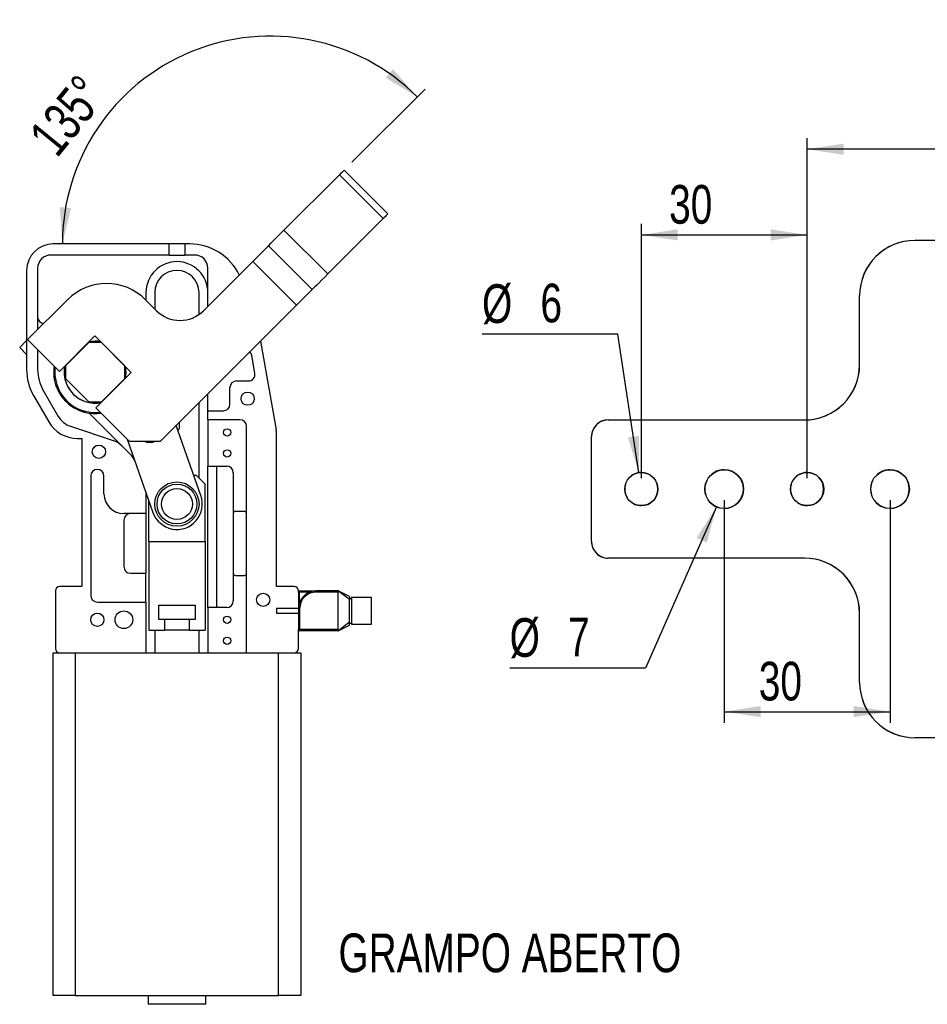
# Model space of a CAD drawing. Extents: x 55 to 753, y 17 to 582.
# Tile 1 of 5: x 93 to 257, y 17 to 195. Entities that reach past the tile are written whole.
import ezdxf

# ---------------------------------------------------------------- set-up
doc = ezdxf.new("R2010")
doc.units = 0
doc.header["$LTSCALE"] = 2
doc.linetypes.add('HIDDEN', pattern=[1.905, 1.27, -0.635])
doc.layers.get('0').update_dxf_attribs({"linetype": 'CONTINUOUS'})
doc.styles.add('SLDTEXTSTYLE0', font='TXT', dxfattribs={"width": 0.75})
doc.dimstyles.new('SLDDIMSTYLE0', dxfattribs={"dimtxt": 7, "dimasz": 6.604, "dimexe": 0, "dimexo": 0.0625, "dimgap": 1.75, "dimtad": 1, "dimdec": 3, "dimrnd": 1e-09, "dimzin": 12, "dimtxsty": 'SLDTEXTSTYLE0', "dimsah": 1, "dimcen": 0.09, "dimazin": 3, "dimtfac": 1, "dimtdec": 3, "dimtofl": 0, "dimtmove": 0, "dimatfit": 3, "dimtolj": 1, "dimtzin": 12})
doc.dimstyles.new('SLDDIMSTYLE2', dxfattribs={"dimtxt": 7, "dimasz": 6.604, "dimexe": 0, "dimexo": 0.0625, "dimgap": 1.75, "dimtad": 1, "dimdec": 1, "dimrnd": 1e-09, "dimzin": 12, "dimtxsty": 'SLDTEXTSTYLE0', "dimsah": 1, "dimcen": 0.09, "dimazin": 3, "dimtfac": 1, "dimtdec": 1, "dimtofl": 0, "dimtmove": 0, "dimatfit": 3, "dimtolj": 1, "dimtzin": 12})
doc.dimstyles.new('SLDDIMSTYLE3', dxfattribs={"dimtxt": 7, "dimasz": 6.604, "dimexe": 0, "dimexo": 0.0625, "dimgap": 1.75, "dimtad": 0, "dimtih": 1, "dimtoh": 1, "dimdec": 3, "dimrnd": 1e-09, "dimzin": 12, "dimtxsty": 'SLDTEXTSTYLE0', "dimsah": 1, "dimcen": 0, "dimazin": 3, "dimtfac": 1, "dimtdec": 3, "dimtofl": 0, "dimtmove": 0, "dimatfit": 3, "dimtolj": 1, "dimtzin": 12})
doc.dimstyles.new('SLDDIMSTYLE4', dxfattribs={"dimtxt": 7, "dimasz": 6.604, "dimexe": 0, "dimexo": 0.0625, "dimgap": 1.75, "dimtad": 1, "dimdec": 4, "dimlfac": 5, "dimzin": 12, "dimtxsty": 'SLDTEXTSTYLE0', "dimsah": 1, "dimcen": 0.09, "dimazin": 3, "dimtfac": 1, "dimtofl": 0, "dimtmove": 0, "dimatfit": 3, "dimtolj": 1, "dimtzin": 12})

# ---------------------------------------------------------------- blocks, each defined once
blk = doc.blocks.new('_D_8')
at = {"color": 218, "linetype": 'CONTINUOUS'}
for p, q in [((235.58, 111.74), (235.58, 173.24)), ((340.86, 160.74), (340.86, 173.24)), ((340.86, 171.24), (235.58, 171.24))]:
    blk.add_line(p, q, dxfattribs=at)
for points in [[(235.58, 171.24), (242.18, 170.23), (242.18, 172.26)], [(340.86, 171.24), (334.26, 172.26), (334.26, 170.23)]]:
    blk.add_solid(points, dxfattribs=at)
at = {"color": 218, "linetype": 'CONTINUOUS', "insert": (270.95, 180.27, 37.9), "char_height": 7, "attachment_point": 1, "style": 'SLDTEXTSTYLE0'}
blk.add_mtext('105,3', dxfattribs=at)
blk = doc.blocks.new('_D_9')
at = {"color": 218, "linetype": 'CONTINUOUS'}
for p, q in [((205.58, 111.74), (205.58, 157.74)), ((235.58, 111.74), (235.58, 157.74)), ((205.58, 155.74), (235.58, 155.74))]:
    blk.add_line(p, q, dxfattribs=at)
for points in [[(205.58, 155.74), (212.18, 154.73), (212.18, 156.76)], [(235.58, 155.74), (228.97, 156.76), (228.97, 154.73)]]:
    blk.add_solid(points, dxfattribs=at)
at = {"color": 218, "linetype": 'CONTINUOUS', "insert": (210.61, 164.77, 37.9), "char_height": 7, "attachment_point": 1, "style": 'SLDTEXTSTYLE0'}
blk.add_mtext('30', dxfattribs=at)
blk = doc.blocks.new('_D_10')
at = {"color": 218, "linetype": 'CONTINUOUS'}
for p, q in [((220.58, 107.74), (220.58, 67.46)), ((250.58, 107.74), (250.58, 67.46)), ((220.58, 69.46), (250.58, 69.46))]:
    blk.add_line(p, q, dxfattribs=at)
for points in [[(220.58, 69.46), (227.18, 68.45), (227.18, 70.48)], [(250.58, 69.46), (243.97, 70.48), (243.97, 68.45)]]:
    blk.add_solid(points, dxfattribs=at)
at = {"color": 218, "linetype": 'CONTINUOUS', "insert": (226.83, 78.49, 37.9), "char_height": 7, "attachment_point": 1, "style": 'SLDTEXTSTYLE0'}
blk.add_mtext('30', dxfattribs=at)
blk = doc.blocks.new('_D_11')
at = {"color": 218, "linetype": 'CONTINUOUS'}
for p, q in [((201.35, 137.78), (176.76, 137.78)), ((205.13, 112.71), (201.35, 137.78))]:
    blk.add_line(p, q, dxfattribs=at)
blk.add_solid([(205.13, 112.71), (205.15, 119.39), (203.14, 119.09)], dxfattribs=at)
at = {"color": 218, "linetype": 'CONTINUOUS', "char_height": 7, "attachment_point": 1, "style": 'SLDTEXTSTYLE0'}
for s, insert in [('%%c', (176.76, 146.8, 207.95)), ('6', (187.32, 146.91, 207.95))]:
    blk.add_mtext(s, dxfattribs=dict(at, insert=insert))
blk = doc.blocks.new('_D_12')
at = {"color": 218, "linetype": 'CONTINUOUS'}
for p, q in [((219.17, 106.54), (206.35, 77.36)), ((206.35, 77.36), (181.76, 77.36))]:
    blk.add_line(p, q, dxfattribs=at)
blk.add_solid([(219.17, 106.54), (215.58, 100.9), (217.44, 100.08)], dxfattribs=at)
at = {"color": 218, "linetype": 'CONTINUOUS', "char_height": 7, "attachment_point": 1, "style": 'SLDTEXTSTYLE0'}
for s, insert in [('%%c', (181.76, 86.38, 207.95)), ('7', (192.32, 86.49, 207.95))]:
    blk.add_mtext(s, dxfattribs=dict(at, insert=insert))
blk = doc.blocks.new('_D_13')
at = {"color": 218, "linetype": 'CONTINUOUS'}
blk.add_line((153.22, 168.89), (166.45, 182.12), dxfattribs=at)
blk.add_arc((138.44, 154.1), 37.62, 45, 180, dxfattribs=at)
for points in [[(165.04, 180.71), (160.64, 185.73), (159.33, 184.18)], [(100.81, 154.1), (102.4, 160.59), (100.37, 160.77)]]:
    blk.add_solid(points, dxfattribs=at)
at = {"color": 218, "linetype": 'CONTINUOUS', "insert": (94.41, 173.94, 0.04), "char_height": 7, "attachment_point": 1, "rotation": 50.7787, "style": 'SLDTEXTSTYLE0'}
blk.add_mtext('135°', dxfattribs=at)

msp = doc.modelspace()

# ---------------------------------------------------------------- linework, layer by layer
at = {"color": 7, "linetype": 'CONTINUOUS'}
for p, q in [((140.917289, 156.584523), (150.958204, 166.625438)), ((158.877801, 158.705846), (150.958204, 166.625438)), ((151.806732, 167.473969), (159.72633, 159.554372)), ((148.836883, 148.664925), (158.877801, 158.705846)), ((140.917289, 156.584523), (148.836883, 148.664925)), ((120.149889, 154.102406), (99.149888, 154.102406)), ((120.149889, 152.102408), (120.149889, 154.102406)), ((122.949889, 154.102406), (120.149889, 154.102406)), ((122.949889, 154.102406), (122.949889, 152.102408)), ((123.853033, 154.102406), (122.949889, 154.102406)), ((138.088862, 153.756097), (146.008457, 145.8365)), ((255.064388, 154.744311), (255.075206, 154.744311)), ((342.075196, 154.744311), (255.075206, 154.744311)), ((120.149889, 152.102408), (98.749889, 152.102408)), ((120.149889, 152.102408), (122.949889, 152.102408)), ((124.749889, 152.102408), (122.949889, 152.102408)), ((96.349888, 149.702403), (96.349888, 138.60434)), ((135.260434, 150.927672), (126.350889, 142.018125)), ((127.149889, 142.817125), (127.149889, 149.702403)), ((143.18003, 143.008075), (135.260434, 150.927672)), ((94.349887, 149.302403), (94.349887, 131.302408)), ((115.949889, 145.302406), (115.949889, 143.933842)), ((117.549889, 145.302406), (117.549889, 142.333845)), ((125.549889, 141.345981), (125.549889, 145.302406)), ((245.075208, 144.744309), (245.06439, 144.744309)), ((245.06439, 132.24431), (245.06439, 144.744309)), ((245.075208, 132.24431), (245.075208, 144.744309)), ((101.743572, 143.998024), (94.531083, 136.785534)), ((117.865607, 142.018125), (115.885709, 143.998024)), ((118.572714, 118.400759), (143.18003, 143.008075)), ((100.286933, 131.029687), (106.707462, 137.450216)), ((106.707462, 137.450216), (113.297697, 130.85998)), ((93.099191, 135.35364), (94.349887, 136.604336)), ((94.531083, 136.785534), (100.286933, 131.029687)), ((105.618518, 136.276415), (101.375877, 132.033775)), ((107.881259, 136.276415), (105.618518, 136.276415)), ((112.1239, 132.033775), (107.881259, 136.276415)), ((136.66056, 136.488602), (139.48912, 120.447043)), ((94.349887, 134.102944), (93.099191, 135.35364)), ((96.349888, 134.966729), (96.349888, 131.302408)), ((135.648493, 130.710784), (135.084246, 133.910785)), ((101.375877, 132.033775), (101.375877, 129.771033)), ((112.1239, 129.771033), (112.1239, 132.033775)), ((245.06439, 132.24431), (245.075208, 132.24431)), ((113.297697, 130.85998), (106.877168, 124.439449)), ((101.375877, 129.771033), (105.618518, 125.528393)), ((107.881259, 125.528393), (112.1239, 129.771033)), ((132.349889, 129.302407), (134.466724, 129.302407)), ((95.582455, 126.702404), (98.353737, 121.902407)), ((97.314506, 127.702407), (100.085787, 122.902406)), ((127.149889, 123.902405), (127.149889, 126.977933)), ((131.149889, 125.102404), (131.149889, 128.102404)), ((105.618518, 125.528393), (107.881259, 125.528393)), ((125.549889, 111.717773), (125.549889, 125.377933)), ((105.689229, 123.477784), (113.538114, 115.628899)), ((106.877168, 124.439449), (112.91586, 118.400759)), ((127.149889, 123.902405), (129.949889, 123.902405)), ((127.149889, 122.302405), (127.149889, 123.902405)), ((125.890405, 108.560902), (121.433592, 121.261636)), ((122.023395, 120.720068), (122.023395, 121.851439)), ((132.949889, 122.302405), (127.149889, 122.302405)), ((127.149889, 122.302405), (127.149889, 113.902405)), ((199.564395, 122.244309), (199.575213, 122.244309)), ((199.575213, 122.244309), (235.075203, 122.244309)), ((102.291595, 121.105472), (110.021623, 118.543762)), ((122.023395, 120.720068), (121.727475, 120.424146)), ((134.149889, 80.102405), (134.149889, 121.102405)), ((139.54989, 92.102405), (139.54989, 119.752452)), ((103.549888, 118.902407), (104.349888, 118.902407)), ((104.349888, 118.902407), (104.349888, 92.102405)), ((112.564057, 118.75256), (117.209373, 105.514643)), ((112.91586, 118.400759), (118.572714, 118.400759)), ((196.575207, 119.244309), (196.564389, 119.244309)), ((196.564389, 100.24431), (196.564389, 119.244309)), ((196.575207, 100.24431), (196.575207, 119.244309)), ((113.538114, 115.628899), (113.660181, 115.628899)), ((127.149889, 113.902405), (128.749889, 113.902405)), ((127.149889, 88.302406), (127.149889, 113.902405)), ((128.749889, 113.902405), (130.549889, 113.902405)), ((128.749889, 88.302406), (128.749889, 113.902405)), ((131.749889, 112.702406), (131.749889, 89.502405)), ((105.949889, 112.102405), (105.949889, 90.502406)), ((108.349889, 108.902404), (108.349889, 112.102405)), ((124.600154, 112.237773), (125.029889, 112.237773)), ((126.629889, 110.637773), (125.029889, 112.237773)), ((126.629889, 100.237774), (126.629889, 110.637773)), ((115.949889, 109.103838), (115.949889, 105.302406)), ((116.469889, 100.237774), (116.469889, 107.621977)), ((115.949889, 105.302406), (111.949889, 105.302406)), ((115.949889, 105.302406), (115.949889, 94.502405)), ((133.749889, 105.702407), (132.149889, 105.702407)), ((111.949889, 104.102405), (111.949889, 95.702406)), ((116.469889, 100.237774), (116.469889, 84.237773)), ((116.469889, 100.237774), (126.629889, 100.237774)), ((126.629889, 100.237774), (126.629889, 84.237773)), ((196.564389, 100.24431), (196.575207, 100.24431)), ((199.575213, 97.244309), (199.564395, 97.244309)), ((235.075203, 97.244309), (199.575213, 97.244309)), ((113.149889, 94.502405), (115.949889, 94.502405)), ((115.949889, 89.302405), (115.949889, 94.502405)), ((132.149889, 94.102405), (133.749889, 94.102405)), ((99.549889, 91.302406), (99.549889, 80.902405)), ((104.349888, 92.102405), (100.349889, 92.102405)), ((142.749889, 92.102405), (139.54989, 92.102405)), ((143.549889, 91.102405), (143.549889, 91.302406)), ((143.574669, 91.102405), (143.549889, 91.102405)), ((143.549889, 91.102405), (143.549889, 88.102405)), ((143.749889, 91.302406), (143.749889, 91.243827)), ((143.749889, 91.302406), (146.749889, 91.302406)), ((143.749889, 91.243827), (143.749889, 91.102405)), ((143.749889, 89.215959), (143.749889, 91.102405)), ((145.636336, 91.102405), (143.749889, 91.102405)), ((146.749889, 91.302406), (146.749889, 91.102405)), ((150.749888, 91.302406), (146.749889, 91.302406)), ((150.749888, 91.102405), (146.749889, 91.102405)), ((152.74989, 90.302405), (150.749888, 91.302406)), ((150.749888, 84.302405), (150.749888, 91.102405)), ((152.74989, 89.754721), (150.835326, 91.236289)), ((107.14989, 89.302405), (115.949889, 89.302405)), ((115.949889, 89.302405), (115.949889, 80.102405)), ((153.14989, 89.902405), (152.74989, 89.902405)), ((156.749889, 90.102406), (153.14989, 90.102406)), ((153.14989, 90.102406), (153.14989, 85.302406)), ((156.749889, 85.302406), (156.749889, 90.102406)), ((118.249889, 88.757773), (124.849889, 88.757773)), ((118.249889, 86.157774), (118.249889, 88.757773)), ((124.849889, 88.757773), (124.849889, 86.157774)), ((127.149889, 88.302406), (127.149889, 80.102405)), ((128.749889, 88.302406), (127.149889, 88.302406)), ((130.549889, 88.302406), (128.749889, 88.302406)), ((143.549889, 88.102405), (139.54989, 88.102405)), ((139.54989, 88.102405), (139.54989, 87.702405)), ((139.54989, 87.702405), (139.54989, 87.302405)), ((143.549889, 88.102405), (143.549889, 84.302405)), ((143.749889, 88.102405), (143.549889, 88.102405)), ((143.749889, 88.102405), (143.749889, 84.302405)), ((119.349889, 86.157774), (118.249889, 86.157774)), ((119.349889, 84.237773), (119.349889, 86.157774)), ((123.749889, 86.157774), (119.349889, 86.157774)), ((123.749889, 86.157774), (123.749889, 84.237773)), ((124.849889, 86.157774), (123.749889, 86.157774)), ((139.54989, 87.302405), (143.549889, 87.302405)), ((152.74989, 85.650089), (150.835326, 84.168521)), ((245.075208, 87.244308), (245.06439, 87.244308)), ((245.06439, 74.744309), (245.06439, 87.244308)), ((245.075208, 74.744309), (245.075208, 87.244308)), ((116.469889, 84.237773), (119.349889, 84.237773)), ((117.549889, 84.237773), (117.549889, 80.102405)), ((123.749889, 84.237773), (119.349889, 84.237773)), ((123.749889, 84.237773), (126.629889, 84.237773)), ((125.549889, 80.102405), (125.549889, 84.237773)), ((143.549889, 84.302405), (143.749889, 84.302405)), ((143.549889, 80.902405), (143.549889, 84.302405)), ((150.749888, 84.302405), (143.749889, 84.302405)), ((143.749889, 84.302405), (143.749889, 84.160984)), ((143.749889, 84.160984), (143.749889, 84.102405)), ((150.749888, 84.102405), (143.749889, 84.102405)), ((150.749888, 84.102405), (152.74989, 85.102405)), ((152.74989, 85.502406), (153.14989, 85.502406)), ((153.14989, 85.302406), (156.749889, 85.302406)), ((99.149888, 18.102405), (99.149888, 80.102405)), ((99.149888, 80.102405), (103.149889, 80.102405)), ((103.149889, 80.102405), (103.149889, 18.102405)), ((103.149889, 80.102405), (139.949889, 80.102405)), ((139.949889, 18.102405), (139.949889, 80.102405)), ((139.949889, 80.102405), (143.94989, 80.102405)), ((143.94989, 80.102405), (143.94989, 18.102405)), ((245.06439, 74.744309), (245.075208, 74.744309)), ((255.075206, 64.744307), (255.064388, 64.744307)), ((342.075196, 64.744307), (255.075206, 64.744307)), ((103.149889, 18.102405), (99.149888, 18.102405)), ((103.149889, 18.102405), (139.949889, 18.102405)), ((116.349889, 18.102405), (116.349889, 16.502408)), ((126.749889, 16.502408), (126.749889, 18.102405)), ((143.94989, 18.102405), (139.949889, 18.102405)), ((126.749889, 16.502408), (116.349889, 16.502408))]:
    msp.add_line(p, q, dxfattribs=at)
at = {"color": 7, "linetype": 'HIDDEN'}
for p, q in [((205.57521, 112.744309), (205.564392, 112.744309)), ((220.575211, 113.244309), (220.564393, 113.244309)), ((235.575211, 112.744309), (235.564393, 112.744309)), ((250.575197, 113.244309), (250.564394, 113.244309)), ((205.564392, 106.744309), (205.57521, 106.744309)), ((220.564393, 106.244309), (220.575211, 106.244309)), ((235.564393, 106.744309), (235.575211, 106.744309)), ((250.564394, 106.244309), (250.575197, 106.244309))]:
    msp.add_line(p, q, dxfattribs=at)
at = {"color": 8, "linetype": 'CONTINUOUS'}
msp.add_line((143.749889, 91.102405), (143.574669, 91.102405), dxfattribs=at)
at = {"color": 7, "linetype": 'CONTINUOUS', "flags": 128}
for points in [[(150.958204, 166.625438), (151.123744, 166.790978), (151.282924, 166.950158), (151.429623, 167.096857), (151.558205, 167.225442), (151.663729, 167.330966), (151.742142, 167.409376), (151.790428, 167.457661), (151.806732, 167.473969)], [(159.72633, 159.554372), (159.710025, 159.53807), (159.66174, 159.489784), (159.583327, 159.411368), (159.4778, 159.305844), (159.349217, 159.177259), (159.202519, 159.03056), (159.043341, 158.871386), (158.877801, 158.705846)], [(138.088862, 153.756097), (138.14321, 153.810445), (138.304163, 153.971395), (138.565537, 154.232774), (138.917289, 154.584524), (139.345899, 155.013136), (139.834897, 155.502132), (140.36549, 156.032727), (140.917289, 156.584523)], [(135.260434, 150.927672), (135.812233, 151.479468), (136.342826, 152.010063), (136.831824, 152.499059), (137.260435, 152.92767), (137.612186, 153.279421), (137.87356, 153.540794), (138.034515, 153.70175), (138.088862, 153.756097)], [(148.836883, 148.664925), (148.285084, 148.113129), (147.754493, 147.582534), (147.265493, 147.093538), (146.836885, 146.664927), (146.485133, 146.313176), (146.223759, 146.051804), (146.062804, 145.890847), (146.008457, 145.8365)], [(146.008457, 145.8365), (145.954111, 145.782152), (145.793156, 145.621202), (145.531782, 145.359824), (145.18003, 145.008073), (144.75142, 144.579462), (144.262422, 144.090465), (143.731829, 143.559871), (143.18003, 143.008075)]]:
    msp.add_lwpolyline(points, dxfattribs=at)
at = {"color": 7, "linetype": 'CONTINUOUS'}
for centre, radius in [((134.349889, 126.102405), 1.2), ((130.649889, 120.002405), 0.66), ((107.429889, 116.502405), 1.2), ((130.649889, 116.202405), 0.66), ((205.575213, 109.744283), 3.000009), ((220.575209, 109.744315), 3.499998), ((235.575198, 109.744329), 2.999993), ((250.575204, 109.744265), 3.500007), ((121.549889, 107.037774), 4), ((121.549889, 107.037774), 3.6), ((121.549889, 107.037774), 2.8), ((137.149889, 89.702405), 1.2), ((111.949889, 86.102405), 1.6), ((107.149889, 86.102405), 1.2), ((130.649889, 86.102405), 0.66), ((130.649889, 82.302405), 0.66)]:
    msp.add_circle(centre, radius, dxfattribs=at)
for centre, radius, start, end in [((99.149889, 149.302405), 4.8, 90, 180), ((123.853033, 144.102405), 10, 26.09463382, 90), ((255.064398, 144.744303), 10.000008, 90.0000556, 179.99996574), ((255.075201, 144.744318), 9.999993, 89.99996984, 180.00005151), ((98.749889, 149.702405), 2.4, 90, 180), ((124.749889, 149.702405), 2.4, 0, 90), ((121.549889, 145.302405), 5.6, 0, 180), ((121.549889, 145.302405), 4, 0, 180), ((108.814641, 136.926955), 10, 45, 135), ((97.549889, 140.902405), 1.2, 180, 265.31893823), ((122.108248, 146.260765), 6, 225, 315), ((106.749889, 130.902405), 5.6, 79.77194403, 101.31949462), ((133.902477, 133.702405), 1.2, 10, 45.94924573), ((106.749889, 130.902405), 7.5, 171.6791495, 192.13415313), ((106.749889, 130.902405), 5.6, 168.68050538, 192.13415313), ((106.749889, 130.902405), 5.6, 168.68050538, 225), ((106.749889, 130.902405), 5.6, 348.68050538, 10.22805597), ((235.064388, 132.244312), 10.000002, 269.99998106, 359.99999226), ((235.075198, 132.24432), 10.000011, 270.00002964, 359.99994368), ((103.549889, 131.302405), 9.2, 180, 210), ((103.549889, 131.302405), 7.2, 180, 210), ((106.749889, 130.902405), 7.3, 172.85742118, 192.13415313), ((134.466723, 130.502405), 1.2, 270, 10), ((106.749889, 130.902405), 7.5, 192.13415313, 278.3208505), ((106.749889, 130.902405), 7.3, 192.13415313, 277.14257882), ((106.749889, 130.902405), 5.6, 192.13415313, 281.31949462), ((132.349889, 128.102405), 1.2, 90, 180), ((106.749889, 130.902405), 5.6, 225, 281.31949462), ((129.949889, 125.102405), 1.2, 270, 0), ((103.549889, 124.902405), 6, 210, 270), ((103.549889, 124.902405), 4, 210, 251.6649406), ((132.949889, 121.102405), 1.2, 0, 90), ((199.564399, 119.244299), 3.00001, 90.00007989, 179.99981339), ((199.575202, 119.244314), 2.999996, 89.99979953, 180.00009375), ((135.549889, 119.752451), 4, 0, 10), ((108.763329, 114.74683), 4, 45, 71.6649406), ((116.649384, 121.00291), 2.8, 248.33221862, 291.66778138), ((110.253493, 113.256665), 4, 19.33647799, 45), ((107.149889, 112.102405), 1.2, 90, 180), ((107.149889, 112.102405), 1.2, 0, 90), ((130.549889, 112.702405), 1.2, 0, 90), ((205.564391, 109.744309), 3, 270.00001778, 89.99998222), ((220.56439, 109.744309), 3.5, 270.00004464, 89.99995536), ((235.564392, 109.744309), 3, 270.00001778, 89.99998222), ((250.564391, 109.744309), 3.5, 270.00004464, 89.99995536), ((111.949889, 108.902405), 3.6, 180, 270), ((121.549889, 107.037774), 4.6, 199.33647799, 19.33647799), ((113.149889, 104.102405), 1.2, 90, 180), ((132.149889, 105.302405), 0.4, 90, 180), ((133.749889, 105.302405), 0.4, 0, 90), ((199.564399, 100.244319), 3.00001, 180.00018661, 269.99992011), ((199.575202, 100.244305), 2.999996, 179.99990625, 270.00020047), ((235.064388, 87.244307), 10.000002, 0.00000774, 90.00001894), ((235.075198, 87.244299), 10.000011, 0.00005632, 89.99997036), ((113.149889, 95.702405), 1.2, 180, 270), ((132.149889, 94.502405), 0.4, 180, 270), ((133.749889, 94.502405), 0.4, 270, 0), ((100.349889, 91.302405), 0.8, 90, 180), ((142.749889, 91.302405), 0.8, 0, 90), ((146.749889, 88.102405), 3.2, 90, 180), ((143.749889, 91.102405), 0.2, 90, 126.76970015), ((107.149889, 90.502405), 1.2, 180, 270), ((130.549889, 89.502405), 1.2, 270, 0), ((143.749889, 84.302405), 0.2, 180, 270), ((100.349889, 80.902405), 0.8, 180, 270), ((142.749889, 80.902405), 0.8, 270, 0), ((255.064398, 74.744315), 10.000008, 180.00003426, 269.9999444), ((255.075201, 74.7443), 9.999993, 179.99994849, 270.00003016)]:
    msp.add_arc(centre, radius, start, end, dxfattribs=at)
at = {"color": 7, "linetype": 'HIDDEN'}
for centre, radius, start, end in [((205.564394, 109.744309), 3, 90.00004715, 269.99995285), ((220.564393, 109.744309), 3.5, 90.00001158, 269.99998842), ((235.564391, 109.744309), 3, 89.99995228, 270.00004772), ((250.564394, 109.744309), 3.5, 90.00001158, 269.99998842)]:
    msp.add_arc(centre, radius, start, end, dxfattribs=at)
at = {"color": 7, "linetype": 'CONTINUOUS'}
for points, knots in [([(143.630647, 91.262024), (143.627431, 91.259885), (143.613782, 91.250809), (143.595234, 91.229571), (143.576802, 91.199294), (143.567335, 91.165557), (143.566064, 91.132598), (143.572466, 91.111971), (143.575328, 91.102748)], [0, 0, 0, 0, 0.0577579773, 0.2450957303, 0.4376832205, 0.6350769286, 0.8368309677, 1, 1, 1, 1]), ([(146.749889, 91.102405), (146.3725, 91.062331), (145.791956, 91.000685), (145.093508, 90.626592), (144.612888, 90.239406), (144.225701, 89.758787), (143.851611, 89.060338), (143.789964, 88.479794), (143.749889, 88.102405)], [0, 0, 0, 0, 0.2394569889, 0.3683607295, 0.499999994, 0.6316393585, 0.760543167, 1, 1, 1, 1]), ([(150.835326, 91.236289), (150.81694, 91.250787), (150.786946, 91.274439), (150.759351, 91.295368), (150.750527, 91.301938), (150.75001, 91.302317), (150.749888, 91.302406)], [0, 0, 0, 0, 0.43329452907, 0.70687415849, 0.93149537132, 1, 1, 1, 1]), ([(150.835326, 91.236289), (150.815998, 91.22081), (150.786505, 91.19719), (150.758143, 91.150775), (150.75017, 91.120514), (150.749917, 91.104221), (150.749888, 91.102405)], [0, 0, 0, 0, 0.4708715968, 0.7184872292, 0.9686372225, 1, 1, 1, 1]), ([(152.74989, 90.297144), (152.74989, 90.298875), (152.74989, 90.347103), (152.74989, 90.187378), (152.74989, 89.894902), (152.74989, 89.754721)], [0, 0, 0, 0, 0.0190247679, 0.5298301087, 1, 1, 1, 1]), ([(152.74989, 85.650089), (152.74989, 85.855072), (152.74989, 86.263051), (152.74989, 87.099571), (152.74989, 87.983626), (152.74989, 88.838236), (152.74989, 89.422815), (152.74989, 89.682999), (152.74989, 89.754721)], [0, 0, 0, 0, 0.1876230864, 0.3734283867, 0.5583352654, 0.7432471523, 0.9292237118, 1, 1, 1, 1]), ([(152.74989, 85.107667), (152.74989, 85.105935), (152.74989, 85.057707), (152.74989, 85.217433), (152.74989, 85.509909), (152.74989, 85.650089)], [0, 0, 0, 0, 0.0190247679, 0.5298301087, 1, 1, 1, 1]), ([(150.749888, 84.302405), (150.751083, 84.290431), (150.753795, 84.263239), (150.778464, 84.21856), (150.808547, 84.188129), (150.830689, 84.171916), (150.835326, 84.168521)], [0, 0, 0, 0, 0.2060252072, 0.4678318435, 0.8885698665, 1, 1, 1, 1]), ([(150.749888, 84.102405), (150.751556, 84.103634), (150.754878, 84.106082), (150.781323, 84.126098), (150.81045, 84.148759), (150.831588, 84.165551), (150.835326, 84.168521)], [0, 0, 0, 0, 0.2565978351, 0.5111371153, 0.9135482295, 1, 1, 1, 1])]:
    msp.add_open_spline(points, degree=3, knots=knots, dxfattribs=at)

# ---------------------------------------------------------------- texts
at = {"color": 218, "linetype": 'CONTINUOUS', "insert": (150.782202, 29.313603), "char_height": 7, "attachment_point": 1, "style": 'SLDTEXTSTYLE0'}
msp.add_mtext('GRAMPO ABERTO', dxfattribs=at)

# ---------------------------------------------------------------- dimensions: what is measured, and where the dimension line sits
at = {"color": 218, "linetype": 'CONTINUOUS'}
dim = msp.add_angular_dim_2l(base=(124.037176, 188.862239), line1=((126.350889, 142.018124), (151.806733, 167.473968)), line2=((99.149889, 154.102405), (123.853033, 154.102405)), dimstyle='SLDDIMSTYLE4', dxfattribs=at)
dim.commit()
dim.dimension.update_dxf_attribs({"geometry": '_D_13', "text_midpoint": (109.287692, 177.892587), "dimtype": 162})
for base, p1, p2, dimstyle, picture, middle in [((235.575205, 171.244309), (340.863032, 158.744309), (235.575205, 109.744309), 'SLDDIMSTYLE2', '_D_8', (285.432119, 171.244309)), ((235.575205, 155.744309), (205.575207, 109.744309), (235.575205, 109.744309), 'SLDDIMSTYLE0', '_D_9', (218.628388, 155.744309)), ((250.575204, 69.463383), (220.575206, 109.744309), (250.575204, 109.744309), 'SLDDIMSTYLE0', '_D_10', (234.84899, 69.463383))]:
    dim = msp.add_linear_dim(base=base, p1=p1, p2=p2, dimstyle=dimstyle, dxfattribs=at)
    dim.commit()
    dim.dimension.update_dxf_attribs({"geometry": picture, "text_midpoint": middle, "dimtype": 160})
for p1, p2, picture, middle in [((206.022107, 106.777783), (205.128307, 112.710836), '_D_11', (187.468862, 143.386659)), ((221.98265, 112.948853), (219.167762, 106.539765), '_D_12', (192.468866, 82.970244))]:
    dim = msp.add_diameter_dim_2p(p1=p1, p2=p2, dimstyle='SLDDIMSTYLE3', dxfattribs=at)
    dim.commit()
    dim.dimension.update_dxf_attribs({"geometry": picture, "text_midpoint": middle, "dimtype": 163})

doc.saveas('drawing.dxf')
